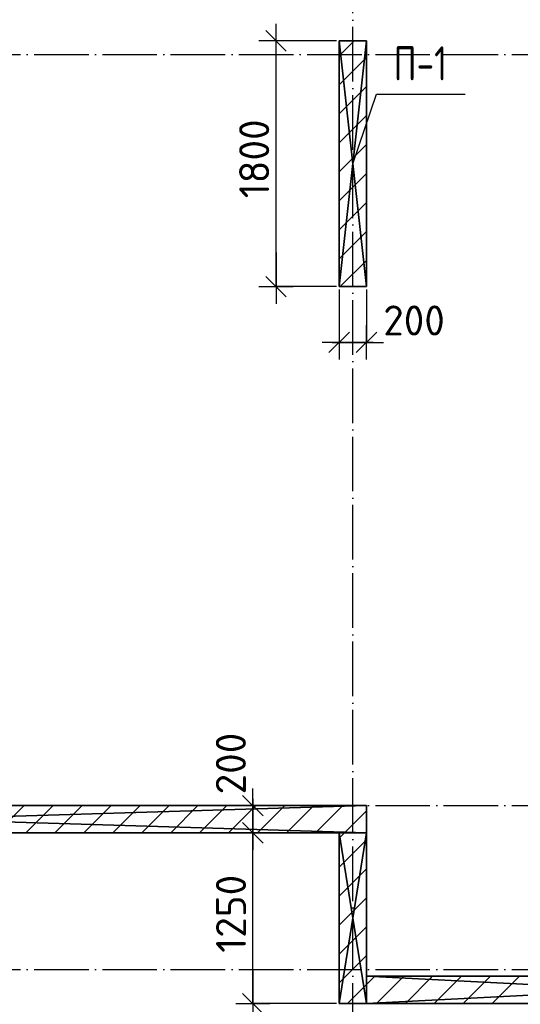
# Model space of a CAD drawing. Header units: millimetres. Extents: x 40580 to 559114, y -343730 to 81020.
# Tile 57 of 256: x 201079 to 204748, y -82259 to -75049. Entities that reach past the tile are written whole.
import ezdxf
from ezdxf.enums import TextEntityAlignment as Align

# ---------------------------------------------------------------- set-up
doc = ezdxf.new("R2010")
doc.units = ezdxf.units.MM
doc.linetypes.add('______11', pattern=[500, 400, -50, 0, -50])
doc.linetypes.add('______5', pattern=[1100, 800, -100, 100, -100])
for name, color, linetype in [('_________1_', 7, 'Continuous'), ('____________', 7, 'Continuous'), ('__________________01', 4, 'Continuous'), ('___________________', 253, '______5'), ('______________________', 7, 'Continuous')]:
    doc.layers.add(name, color=color, linetype=linetype)
doc.styles.add('GOST_ALLPLAN_TYPE_A', font='GOST AllPlan type A')
doc.styles.add('ISOCPEUR', font='isocpeur.ttf')

# ---------------------------------------------------------------- blocks, each defined once
blk = doc.blocks.new('ALL_ML_STRICH')
at = {"color": 0, "linetype": 'ByBlock', "lineweight": -2}
for p, q in [((-0.3, -0.3), (0.3, 0.3)), ((0, -0.5), (0, 0.5)), ((-1, 0), (0.5, 0))]:
    blk.add_line(p, q, dxfattribs=at)

msp = doc.modelspace()

# ---------------------------------------------------------------- linework, layer by layer
at = {"layer": '_________1_', "color": 253, "linetype": '______11'}
for p, q in [((203420.5, -75314.8), (203531.2, -75204.1)), ((203420.5, -75739), (203620.5, -75539)), ((203420.5, -76163.3), (203620.5, -75963.3)), ((203420.5, -76587.6), (203620.5, -76387.6)), ((203428.2, -77004.1), (203620.5, -76811.8))]:
    msp.add_line(p, q, dxfattribs=at)
at = {"layer": '_________1_', "color": 253, "linetype": '______5'}
for p, q in [((203420.5, -75526.9), (203620.5, -75326.9)), ((203420.5, -75951.2), (203620.5, -75751.2)), ((203420.5, -76375.4), (203620.5, -76175.4)), ((203420.5, -76799.7), (203620.5, -76599.7))]:
    msp.add_line(p, q, dxfattribs=at)
at = {"layer": '____________', "color": 253, "linetype": '______5'}
for p, q in [((200913.2, -81004.1), (201113.2, -80804.1)), ((201337.4, -81004.1), (201537.4, -80804.1)), ((201761.7, -81004.1), (201961.7, -80804.1)), ((202185.9, -81004.1), (202385.9, -80804.1)), ((202610.2, -81004.1), (202810.2, -80804.1)), ((203034.5, -81004.1), (203234.5, -80804.1)), ((203458.7, -81004.1), (203620.5, -80842.3)), ((203420.5, -81042.3), (203458.7, -81004.1)), ((203420.5, -81466.6), (203620.5, -81266.6)), ((203420.5, -81890.9), (203620.5, -81690.9)), ((203481.5, -82254.1), (203620.5, -82115.1)), ((203620.5, -82115.1), (203681.5, -82054.1)), ((203905.8, -82254.1), (204105.8, -82054.1)), ((204330.1, -82254.1), (204530.1, -82054.1))]:
    msp.add_line(p, q, dxfattribs=at)
at = {"layer": '____________', "color": 253, "linetype": '______11'}
for p, q in [((201125.3, -81004.1), (201325.3, -80804.1)), ((201549.6, -81004.1), (201749.6, -80804.1)), ((201973.8, -81004.1), (202173.8, -80804.1)), ((202398.1, -81004.1), (202598.1, -80804.1)), ((202822.3, -81004.1), (203022.3, -80804.1)), ((203246.6, -81004.1), (203446.6, -80804.1)), ((203420.5, -81254.5), (203620.5, -81054.5)), ((203420.5, -81678.7), (203620.5, -81478.7)), ((203420.5, -82103), (203620.5, -81903)), ((203693.7, -82254.1), (203893.7, -82054.1)), ((204117.9, -82254.1), (204317.9, -82054.1)), ((204542.2, -82254.1), (204742.2, -82054.1))]:
    msp.add_line(p, q, dxfattribs=at)
at = {"layer": '__________________01', "color": 7, "linetype": 'Continuous'}
for p, q in [((203520.5, -76104.1), (203693.2, -75593.6)), ((203693.2, -75593.6), (204343.2, -75593.6))]:
    msp.add_line(p, q, dxfattribs=at)
at = {"layer": '___________________', "color": 253, "linetype": '______11'}
for p, q in [((203520.5, -85004.1), (203520.5, -64804.1)), ((203520.5, -85004.1), (203520.5, -64804.1)), ((177180.5, -75304.1), (224260.5, -75304.1)), ((177180.5, -75304.1), (224260.5, -75304.1)), ((177180.5, -80804.1), (224260.5, -80804.1)), ((177180.5, -80804.1), (224260.5, -80804.1)), ((177180.5, -82004.1), (224260.5, -82004.1)), ((177180.5, -82004.1), (224260.5, -82004.1))]:
    msp.add_line(p, q, dxfattribs=at)
at = {"layer": '______________________', "color": 253, "linetype": 'Continuous'}
for p, q in [((203400.5, -75204.1), (202957.9, -75204.1)), ((203400.5, -77004.1), (202957.9, -77004.1)), ((203420.5, -77024.1), (203420.5, -77412.2)), ((203620.5, -77024.1), (203620.5, -77412.2)), ((203600.5, -80804.1), (202787.9, -80804.1)), ((203400.5, -81004.1), (202787.9, -81004.1)), ((203400.5, -81004.1), (202787.9, -81004.1)), ((203400.5, -82254.1), (202787.9, -82254.1))]:
    msp.add_line(p, q, dxfattribs=at)
at = {"layer": '______________________', "color": 7, "linetype": 'Continuous'}
for p, q in [((202957.9, -77004.1), (202957.9, -75204.1)), ((203420.5, -77412.2), (203620.5, -77412.2)), ((202787.9, -81004.1), (202787.9, -80804.1)), ((202787.9, -82254.1), (202787.9, -81004.1))]:
    msp.add_line(p, q, dxfattribs=at)

# ---------------------------------------------------------------- block references
at = {"layer": '______________________', "color": 7, "linetype": 'Continuous', "xscale": 250, "yscale": 250, "zscale": 250}
for p, rotation in [((202957.9, -75204.1), 90), ((202957.9, -77004.1), 270), ((203420.5, -77412.2), 180), ((202787.9, -80804.1), 90), ((202787.9, -81004.1), 270), ((202787.9, -81004.1), 90), ((202787.9, -82254.1), 270)]:
    msp.add_blockref('ALL_ML_STRICH', p, dxfattribs=dict(at, rotation=rotation))
msp.add_blockref('ALL_ML_STRICH', (203620.5, -77412.2), dxfattribs=at)

# ---------------------------------------------------------------- texts
at = {"layer": '__________________01', "color": 7, "linetype": 'Continuous', "style": 'GOST_ALLPLAN_TYPE_A', "width": 0.764228}
msp.add_text('П-1', height=250, dxfattribs=at).set_placement((203820, -75494.3), (204211.6, -75494.3), align=Align.FIT)
at = {"layer": '______________________', "color": 7, "style": 'ISOCPEUR'}
for s, p in [('1800', (202907.9, -76357.1)), ('200', (202736.9, -80722.2)), ('1250', (202737.9, -81882.1))]:
    msp.add_text(s, height=220, rotation=90, dxfattribs=at).set_placement(p)
msp.add_text('200', height=220, dxfattribs=at).set_placement((203743.5, -77361.8))

# ---------------------------------------------------------------- meshes
at = {"layer": '_________1_'}
mesh = msp.add_polyface(dxfattribs=at)
corners = [(203420.5, -75204.1, -3800), (203420.5, -77004.1, -3800), (203420.5, -77004.1, -350), (203420.5, -75204.1, -350)]
mesh.append_faces([[corners[k] for k in face] for face in [(1, 2, 0)]], dxfattribs={"vtx1": -1})
mesh.append_faces([[corners[k] for k in face] for face in [(2, 3, 0)]], dxfattribs={"vtx2": -1})
mesh = msp.add_polyface(dxfattribs=at)
corners = [(203620.5, -75204.1, -3800), (203420.5, -75204.1, -3800), (203420.5, -75204.1, -350), (203620.5, -75204.1, -350)]
mesh.append_faces([[corners[k] for k in face] for face in [(1, 2, 0)]], dxfattribs={"vtx1": -1})
mesh.append_faces([[corners[k] for k in face] for face in [(2, 3, 0)]], dxfattribs={"vtx2": -1})
mesh = msp.add_polyface(dxfattribs=at)
corners = [(203620.5, -75204.1, -350), (203420.5, -75204.1, -350), (203420.5, -77004.1, -350), (203620.5, -77004.1, -350)]
mesh.append_faces([[corners[k] for k in face] for face in [(1, 2, 0)]], dxfattribs={"vtx1": -1})
mesh.append_faces([[corners[k] for k in face] for face in [(2, 3, 0)]], dxfattribs={"vtx2": -1})
mesh = msp.add_polyface(dxfattribs=at)
corners = [(203420.5, -75204.1, -3800), (203620.5, -75204.1, -3800), (203620.5, -77004.1, -3800), (203420.5, -77004.1, -3800)]
mesh.append_faces([[corners[k] for k in face] for face in [(1, 2, 0)]], dxfattribs={"vtx1": -1})
mesh.append_faces([[corners[k] for k in face] for face in [(2, 3, 0)]], dxfattribs={"vtx2": -1})
mesh = msp.add_polyface(dxfattribs=at)
corners = [(203620.5, -77004.1, -3800), (203620.5, -75204.1, -3800), (203620.5, -75204.1, -350), (203620.5, -77004.1, -350)]
mesh.append_faces([[corners[k] for k in face] for face in [(1, 2, 0)]], dxfattribs={"vtx1": -1})
mesh.append_faces([[corners[k] for k in face] for face in [(2, 3, 0)]], dxfattribs={"vtx2": -1})
mesh = msp.add_polyface(dxfattribs=at)
corners = [(203420.5, -77004.1, -3800), (203620.5, -77004.1, -3800), (203620.5, -77004.1, -350), (203420.5, -77004.1, -350)]
mesh.append_faces([[corners[k] for k in face] for face in [(1, 2, 0)]], dxfattribs={"vtx1": -1})
mesh.append_faces([[corners[k] for k in face] for face in [(2, 3, 0)]], dxfattribs={"vtx2": -1})
at = {"layer": '____________', "color": 7, "linetype": 'Continuous'}
mesh = msp.add_polyface(dxfattribs=at)
corners = [(203620.5, -80804.1, -3800), (197020.5, -80804.1, -3800), (197020.5, -80804.1, -350), (203620.5, -80804.1, -350)]
mesh.append_faces([[corners[k] for k in face] for face in [(1, 2, 0)]], dxfattribs={"vtx1": -1, "color": 7})
mesh.append_faces([[corners[k] for k in face] for face in [(2, 3, 0)]], dxfattribs={"vtx2": -1, "color": 7})
mesh = msp.add_polyface(dxfattribs=at)
corners = [(197020.5, -80804.1, -350), (197020.5, -81004.1, -350), (203620.5, -81004.1, -350), (203620.5, -80804.1, -350)]
mesh.append_faces([[corners[k] for k in face] for face in [(1, 2, 0)]], dxfattribs={"vtx1": -1, "color": 7})
mesh.append_faces([[corners[k] for k in face] for face in [(2, 3, 0)]], dxfattribs={"vtx2": -1, "color": 7})
mesh = msp.add_polyface(dxfattribs=at)
corners = [(197020.5, -81004.1, -3800), (197020.5, -80804.1, -3800), (203620.5, -80804.1, -3800), (203620.5, -81004.1, -3800)]
mesh.append_faces([[corners[k] for k in face] for face in [(1, 2, 0)]], dxfattribs={"vtx1": -1, "color": 7})
mesh.append_faces([[corners[k] for k in face] for face in [(2, 3, 0)]], dxfattribs={"vtx2": -1, "color": 7})
mesh = msp.add_polyface(dxfattribs=at)
corners = [(203620.5, -81004.1, -3800), (203620.5, -80804.1, -3800), (203620.5, -80804.1, -350), (203620.5, -81004.1, -350)]
mesh.append_faces([[corners[k] for k in face] for face in [(1, 2, 0)]], dxfattribs={"vtx1": -1, "color": 7})
mesh.append_faces([[corners[k] for k in face] for face in [(2, 3, 0)]], dxfattribs={"vtx2": -1, "color": 7})
mesh = msp.add_polyface(dxfattribs=at)
corners = [(197020.5, -81004.1, -3800), (203620.5, -81004.1, -3800), (203620.5, -81004.1, -350), (197020.5, -81004.1, -350)]
mesh.append_faces([[corners[k] for k in face] for face in [(1, 2, 0)]], dxfattribs={"vtx1": -1, "color": 7})
mesh.append_faces([[corners[k] for k in face] for face in [(2, 3, 0)]], dxfattribs={"vtx2": -1, "color": 7})
mesh = msp.add_polyface(dxfattribs=at)
corners = [(203420.5, -81004.1, -3800), (203420.5, -82254.1, -3800), (203420.5, -82254.1, -350), (203420.5, -81004.1, -350)]
mesh.append_faces([[corners[k] for k in face] for face in [(1, 2, 0)]], dxfattribs={"vtx1": -1, "color": 7})
mesh.append_faces([[corners[k] for k in face] for face in [(2, 3, 0)]], dxfattribs={"vtx2": -1, "color": 7})
mesh = msp.add_polyface(dxfattribs=at)
corners = [(203620.5, -81004.1, -3800), (203420.5, -81004.1, -3800), (203420.5, -81004.1, -350), (203620.5, -81004.1, -350)]
mesh.append_faces([[corners[k] for k in face] for face in [(1, 2, 0)]], dxfattribs={"vtx1": -1, "color": 7})
mesh.append_faces([[corners[k] for k in face] for face in [(2, 3, 0)]], dxfattribs={"vtx2": -1, "color": 7})
mesh = msp.add_polyface(dxfattribs=at)
corners = [(203620.5, -81004.1, -350), (203420.5, -81004.1, -350), (203420.5, -82254.1, -350), (203620.5, -82254.1, -350)]
mesh.append_faces([[corners[k] for k in face] for face in [(1, 2, 0)]], dxfattribs={"vtx1": -1, "color": 7})
mesh.append_faces([[corners[k] for k in face] for face in [(2, 3, 0)]], dxfattribs={"vtx2": -1, "color": 7})
mesh = msp.add_polyface(dxfattribs=at)
corners = [(203420.5, -81004.1, -3800), (203620.5, -81004.1, -3800), (203620.5, -82254.1, -3800), (203420.5, -82254.1, -3800)]
mesh.append_faces([[corners[k] for k in face] for face in [(1, 2, 0)]], dxfattribs={"vtx1": -1, "color": 7})
mesh.append_faces([[corners[k] for k in face] for face in [(2, 3, 0)]], dxfattribs={"vtx2": -1, "color": 7})
mesh = msp.add_polyface(dxfattribs=at)
corners = [(203620.5, -82254.1, -3800), (203620.5, -81004.1, -3800), (203620.5, -81004.1, -350), (203620.5, -82254.1, -350)]
mesh.append_faces([[corners[k] for k in face] for face in [(1, 2, 0)]], dxfattribs={"vtx1": -1, "color": 7})
mesh.append_faces([[corners[k] for k in face] for face in [(2, 3, 0)]], dxfattribs={"vtx2": -1, "color": 7})
mesh = msp.add_polyface(dxfattribs=at)
corners = [(207540.5, -82054.1, -3800), (203620.5, -82054.1, -3800), (203620.5, -82054.1, -350), (207540.5, -82054.1, -350)]
mesh.append_faces([[corners[k] for k in face] for face in [(1, 2, 0)]], dxfattribs={"vtx1": -1, "color": 7})
mesh.append_faces([[corners[k] for k in face] for face in [(2, 3, 0)]], dxfattribs={"vtx2": -1, "color": 7})
mesh = msp.add_polyface(dxfattribs=at)
corners = [(203620.5, -82054.1, -3800), (203620.5, -82254.1, -3800), (203620.5, -82254.1, -350), (203620.5, -82054.1, -350)]
mesh.append_faces([[corners[k] for k in face] for face in [(1, 2, 0)]], dxfattribs={"vtx1": -1, "color": 7})
mesh.append_faces([[corners[k] for k in face] for face in [(2, 3, 0)]], dxfattribs={"vtx2": -1, "color": 7})
mesh = msp.add_polyface(dxfattribs=at)
corners = [(203620.5, -82054.1, -350), (203620.5, -82254.1, -350), (207540.5, -82254.1, -350), (207540.5, -82054.1, -350)]
mesh.append_faces([[corners[k] for k in face] for face in [(1, 2, 0)]], dxfattribs={"vtx1": -1, "color": 7})
mesh.append_faces([[corners[k] for k in face] for face in [(2, 3, 0)]], dxfattribs={"vtx2": -1, "color": 7})
mesh = msp.add_polyface(dxfattribs=at)
corners = [(203620.5, -82254.1, -3800), (203620.5, -82054.1, -3800), (207540.5, -82054.1, -3800), (207540.5, -82254.1, -3800)]
mesh.append_faces([[corners[k] for k in face] for face in [(1, 2, 0)]], dxfattribs={"vtx1": -1, "color": 7})
mesh.append_faces([[corners[k] for k in face] for face in [(2, 3, 0)]], dxfattribs={"vtx2": -1, "color": 7})
mesh = msp.add_polyface(dxfattribs=at)
corners = [(203420.5, -82254.1, -3800), (203620.5, -82254.1, -3800), (203620.5, -82254.1, -350), (203420.5, -82254.1, -350)]
mesh.append_faces([[corners[k] for k in face] for face in [(1, 2, 0)]], dxfattribs={"vtx1": -1, "color": 7})
mesh.append_faces([[corners[k] for k in face] for face in [(2, 3, 0)]], dxfattribs={"vtx2": -1, "color": 7})
mesh = msp.add_polyface(dxfattribs=at)
corners = [(203620.5, -82254.1, -3800), (207540.5, -82254.1, -3800), (207540.5, -82254.1, -350), (203620.5, -82254.1, -350)]
mesh.append_faces([[corners[k] for k in face] for face in [(1, 2, 0)]], dxfattribs={"vtx1": -1, "color": 7})
mesh.append_faces([[corners[k] for k in face] for face in [(2, 3, 0)]], dxfattribs={"vtx2": -1, "color": 7})

doc.saveas('drawing.dxf')
